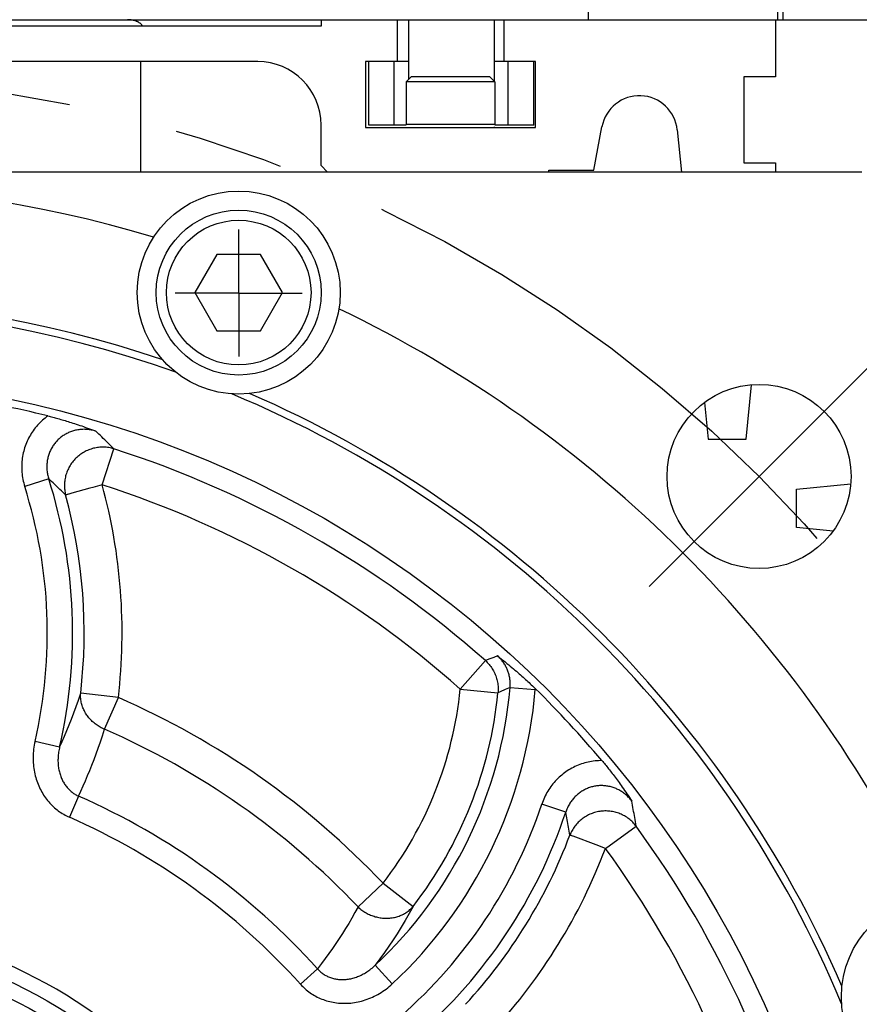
# Model space of a CAD drawing. Header units: millimetres. Extents: x 0 to 420, y 0 to 297.
# Tile 56 of 72: x 330 to 343, y 178 to 193. Entities that reach past the tile are written whole.
import ezdxf

# ---------------------------------------------------------------- set-up
doc = ezdxf.new("R2010")
doc.units = ezdxf.units.MM
doc.header["$LTSCALE"] = 23.1
doc.linetypes.add('CENTER', pattern=[0.6, 0.375, -0.075, 0.075, -0.075])
doc.layers.get('0').update_dxf_attribs({"linetype": 'CONTINUOUS'})
for name, color, linetype in [('AXIS', 7, 'CONTINUOUS'), ('COMPONENTS', 7, 'CONTINUOUS'), ('DIMENSION', 7, 'CONTINUOUS')]:
    doc.layers.add(name, color=color, linetype=linetype)
doc.styles.get("Standard").update_dxf_attribs({"font": 'arial.ttf'})
doc.styles.add('TEXTSTYLE_4', font='gdt')
doc.dimstyles.new('DIMSTYLE_12', dxfattribs={"dimtxt": 3, "dimasz": 3, "dimexe": 0.18, "dimexo": 0.0625, "dimgap": 0.09, "dimtad": 1, "dimdec": 1, "dimlfac": 5, "dimdsep": 46, "dimtxsty": 'STANDARD', "dimblk": '_FILLED', "dimblk1": '_FILLED', "dimblk2": '_FILLED', "dimcen": 0.09, "dimadec": 0, "dimazin": 0, "dimtp": 0.3, "dimtm": 0.3, "dimtfac": 1, "dimtdec": 1, "dimtofl": 0, "dimtmove": 0, "dimatfit": 3, "dimldrblk": '_FILLED', "dimfxl": 1, "dimtolj": 1, "dimarcsym": 0})
doc.dimstyles.new('DIMSTYLE_13', dxfattribs={"dimtxt": 3, "dimasz": 3, "dimexe": 0.18, "dimexo": 0.0625, "dimgap": 0.09, "dimtad": 1, "dimdec": 1, "dimlfac": 5, "dimdsep": 46, "dimtxsty": 'STANDARD', "dimblk": '_FILLED', "dimblk1": '_FILLED', "dimblk2": '_FILLED', "dimcen": 0.09, "dimadec": 0, "dimazin": 0, "dimtp": 0.5, "dimtm": 0.5, "dimtfac": 1, "dimtdec": 1, "dimtofl": 0, "dimtmove": 0, "dimatfit": 3, "dimldrblk": '_FILLED', "dimfxl": 1, "dimtolj": 1, "dimarcsym": 0})
doc.dimstyles.new('DIMSTYLE_5', dxfattribs={"dimtxt": 3, "dimasz": 3, "dimexe": 0.18, "dimexo": 0.0625, "dimgap": 0.09, "dimtad": 1, "dimtih": 1, "dimtoh": 1, "dimdec": 3, "dimlfac": 5, "dimdsep": 46, "dimtxsty": 'STANDARD', "dimblk": '_FILLED', "dimblk1": '_FILLED', "dimblk2": '_FILLED', "dimcen": 0.09, "dimadec": 0, "dimazin": 0, "dimtp": 0.2, "dimtm": 0.2, "dimtfac": 1, "dimtdec": 3, "dimtofl": 0, "dimtmove": 0, "dimatfit": 3, "dimldrblk": '_FILLED', "dimfxl": 1, "dimtolj": 1, "dimarcsym": 0})

# ---------------------------------------------------------------- blocks, each defined once
blk = doc.blocks.new('_FILLED')
at = {"color": 0, "linetype": 'BYBLOCK'}
blk.add_solid([(0, 0), (-1, 0.2), (-1, -0.2)], dxfattribs=at)
blk = doc.blocks.new('*D3')
at = {"layer": 'DIMENSION', "color": 2, "linetype": 'CONTINUOUS'}
for p, q in [((290.733, 185.827), (273.74, 185.827)), ((292.733, 185.827), (290.733, 185.827)), ((306.533, 179.699), (292.733, 185.827))]:
    blk.add_line(p, q, dxfattribs=at)
at = {"layer": 'DIMENSION', "color": 2, "linetype": 'CONTINUOUS', "xscale": 3, "yscale": 3, "zscale": 3, "rotation": 336.0556988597}
blk.add_blockref('_FILLED', (306.533, 179.699), dxfattribs=at)
at = {"layer": 'DIMENSION', "color": 2, "linetype": 'CONTINUOUS', "insert": (287.733, 189.577), "char_height": 3, "width": 10.99257, "attachment_point": 3, "line_spacing_factor": 0.9, "style": 'TEXTSTYLE_4'}
blk.add_mtext('{\\Fgdt;n}\\Farial.ttf;215', dxfattribs=at)
blk = doc.blocks.new('*D19')
at = {"layer": 'DIMENSION', "color": 2, "linetype": 'CONTINUOUS'}
for p, q in [((363.982, 214.633), (363.982, 220.633)), ((363.982, 220.633), (363.982, 204.003)), ((335.973, 214.633), (365.982, 214.633)), ((363.982, 187.374), (363.982, 204.003)), ((346.182, 193.374), (365.982, 193.374)), ((363.982, 193.374), (363.982, 187.374))]:
    blk.add_line(p, q, dxfattribs=at)
at = {"layer": 'DIMENSION', "color": 2, "linetype": 'CONTINUOUS', "xscale": 3, "yscale": 3, "zscale": 3}
for p, rotation in [((363.982, 214.633), 270), ((363.982, 193.374), 90)]:
    blk.add_blockref('_FILLED', p, dxfattribs=dict(at, rotation=rotation))
at = {"layer": 'DIMENSION', "color": 2, "linetype": 'CONTINUOUS', "insert": (360.232, 204.003), "char_height": 3, "width": 13.27138, "attachment_point": 2, "rotation": 90, "line_spacing_factor": 0.9}
blk.add_mtext('(106.3)', dxfattribs=at)
blk = doc.blocks.new('*D20')
at = {"layer": 'DIMENSION', "color": 2, "linetype": 'CONTINUOUS'}
for p, q in [((335.973, 214.633), (373.982, 214.633)), ((371.982, 214.633), (371.982, 180.403)), ((371.982, 146.174), (371.982, 180.403)), ((354.982, 146.174), (373.982, 146.174))]:
    blk.add_line(p, q, dxfattribs=at)
at = {"layer": 'DIMENSION', "color": 2, "linetype": 'CONTINUOUS', "xscale": 3, "yscale": 3, "zscale": 3}
for p, rotation in [((371.982, 214.633), 90), ((371.982, 146.174), 270)]:
    blk.add_blockref('_FILLED', p, dxfattribs=dict(at, rotation=rotation))
at = {"layer": 'DIMENSION', "color": 2, "linetype": 'CONTINUOUS', "insert": (368.232, 180.403), "char_height": 3, "width": 13.27138, "attachment_point": 2, "rotation": 90, "line_spacing_factor": 0.9}
blk.add_mtext('(342.3)', dxfattribs=at)

msp = doc.modelspace()

# ---------------------------------------------------------------- linework, layer by layer
at = {"layer": 'AXIS', "color": 2, "linetype": 'CENTER'}
for p, q in [((333.18229, 189.0666), (333.18229, 190.06662)), ((333.18229, 189.0666), (332.18227, 189.0666)), ((333.18229, 189.0666), (333.18229, 188.06658)), ((333.18229, 189.0666), (334.18231, 189.0666)), ((341.38509, 186.17631), (343.1175, 187.90872)), ((341.38509, 186.17631), (339.65268, 184.44389))]:
    msp.add_line(p, q, dxfattribs=at)
msp.add_circle((326.18229, 170.97351), 21.5, dxfattribs=at)
at = {"layer": 'COMPONENTS', "color": 9, "linetype": 'CONTINUOUS'}
for p, q in [((341.68229, 193.37351), (341.68229, 204.45985)), ((341.76458, 193.37351), (341.76458, 193.76653)), ((338.69436, 193.37351), (338.69436, 193.57351)), ((337.22229, 191.72051), (335.82229, 191.72051)), ((331.03074, 186.043), (331.21381, 186.61199)), ((330.1892, 186.13784), (329.80934, 186.01746)), ((331.03074, 186.043), (330.88108, 186.00194)), ((330.50711, 185.89935), (330.49946, 185.89727)), ((330.55128, 185.91146), (330.50711, 185.89935)), ((330.8357, 185.98949), (330.55128, 185.91146)), ((330.88108, 186.00194), (330.8357, 185.98949)), ((337.07084, 183.27464), (336.67467, 182.82707)), ((337.13929, 183.30032), (337.07084, 183.27464)), ((337.203, 183.32435), (337.13929, 183.30032)), ((337.26375, 183.34738), (337.203, 183.32435)), ((331.28553, 182.69167), (330.69183, 182.76084)), ((336.67467, 182.82707), (337.26941, 182.76748)), ((337.30396, 182.78262), (337.26941, 182.76748)), ((337.38498, 182.81822), (337.30396, 182.78262)), ((337.46057, 182.85154), (337.38498, 182.81822)), ((337.46057, 182.85155), (337.85762, 182.81783)), ((337.85762, 182.81783), (337.85875, 182.83243)), ((331.06841, 182.19311), (331.28553, 182.69167)), ((330.36047, 181.91302), (329.97211, 182.00224)), ((330.65954, 181.1389), (330.51341, 180.80713)), ((338.33732, 180.8865), (337.95925, 181.0124)), ((338.9624, 180.31514), (339.44495, 180.66786)), ((338.45434, 180.50671), (338.44692, 180.50952)), ((338.49718, 180.49054), (338.45434, 180.50671)), ((338.77315, 180.38649), (338.49718, 180.49054)), ((338.81718, 180.36989), (338.77315, 180.38649)), ((338.9624, 180.31514), (338.81718, 180.36989)), ((335.45781, 179.76686), (335.06318, 179.39274)), ((335.45781, 179.76686), (335.93108, 179.40178)), ((334.42482, 178.41943), (334.15581, 178.17641)), ((335.33198, 178.47372), (335.60371, 178.18226))]:
    msp.add_line(p, q, dxfattribs=at)
at = {"layer": 'COMPONENTS', "color": 7, "linetype": 'CONTINUOUS'}
for p, q in [((308.18229, 193.37351), (344.18229, 193.37351)), ((334.48229, 193.37351), (334.48229, 193.27351)), ((335.68229, 193.37351), (335.68229, 192.71351)), ((335.85729, 193.37351), (335.85729, 192.42851)), ((337.20729, 193.37351), (337.20729, 192.40851)), ((337.36229, 193.37351), (337.36229, 192.71351)), ((341.64229, 193.37351), (341.64229, 192.47351)), ((334.48229, 193.27351), (326.58229, 193.27351)), ((333.48229, 192.71351), (328.04807, 192.71351)), ((331.63229, 192.71351), (331.63229, 190.97351)), ((335.18229, 192.71351), (335.18229, 191.67351)), ((335.85729, 192.71351), (335.18229, 192.71351)), ((335.23229, 191.71351), (335.23229, 192.71351)), ((335.63229, 191.71351), (335.63229, 192.71351)), ((337.86229, 192.71351), (337.20729, 192.71351)), ((337.43229, 191.71351), (337.43229, 192.71351)), ((337.83229, 191.71351), (337.83229, 192.71351)), ((337.86229, 191.67351), (337.86229, 192.71351)), ((335.82229, 192.39351), (335.90229, 192.47351)), ((335.82229, 192.39351), (335.82229, 191.72051)), ((337.22229, 192.39351), (335.82229, 192.39351)), ((337.14229, 192.47351), (335.90229, 192.47351)), ((337.22229, 192.39351), (337.14229, 192.47351)), ((337.22229, 192.39351), (337.22229, 191.72051)), ((341.64229, 192.47351), (341.14229, 192.47351)), ((341.14229, 192.47351), (341.14229, 191.11951)), ((334.48229, 191.07351), (334.48229, 191.71351)), ((335.18229, 191.67351), (337.86229, 191.67351)), ((335.82229, 191.71351), (335.23229, 191.71351)), ((335.85729, 191.67513), (335.85729, 191.67351)), ((337.20729, 191.68613), (337.20729, 191.67351)), ((337.83229, 191.71351), (337.22229, 191.71351)), ((338.78229, 191.00351), (338.90829, 191.68498)), ((340.09532, 191.63559), (340.16151, 190.97351)), ((334.58229, 190.97351), (334.48229, 191.07351)), ((338.07229, 190.97351), (338.07229, 191.00351)), ((338.07229, 191.00351), (338.78229, 191.00351)), ((341.14229, 191.11951), (341.64229, 191.11951)), ((341.64229, 191.11951), (341.64229, 190.97351)), ((343.00399, 190.97351), (309.36059, 190.97351)), ((332.83588, 189.67351), (332.48947, 189.07351)), ((333.5287, 189.67351), (332.83588, 189.67351)), ((333.87511, 189.07351), (333.5287, 189.67351)), ((332.48947, 189.07351), (332.83588, 188.47351)), ((333.5287, 188.47351), (333.87511, 189.07351)), ((332.83588, 188.47351), (333.5287, 188.47351)), ((341.18229, 186.76495), (341.2679, 187.62109)), ((340.52462, 187.34181), (340.58229, 186.76495)), ((340.58229, 186.76495), (341.18229, 186.76495)), ((341.97373, 185.97351), (342.82972, 186.05911)), ((341.97373, 185.37351), (341.97373, 185.97351)), ((342.5506, 185.31583), (341.97373, 185.37351))]:
    msp.add_line(p, q, dxfattribs=at)
for points in [[(331.58817, 193.34079), (331.58075, 193.3442), (331.57312, 193.34745), (331.5653, 193.35052), (331.55729, 193.35341), (331.54911, 193.35613), (331.54076, 193.35866), (331.53227, 193.36099), (331.52363, 193.36314), (331.51486, 193.36509), (331.50598, 193.36685), (331.497, 193.3684), (331.48792, 193.36975), (331.47877, 193.3709), (331.46955, 193.37184), (331.46028, 193.37257), (331.45098, 193.37309), (331.44164, 193.37341), (331.43229, 193.37351)], [(331.66798, 193.27351), (331.66501, 193.27831), (331.66143, 193.28349), (331.65754, 193.28859), (331.65332, 193.2936), (331.6488, 193.29851), (331.64397, 193.30332), (331.63885, 193.30801), (331.63344, 193.31258), (331.62775, 193.31703), (331.62179, 193.32135), (331.61556, 193.32554), (331.60907, 193.32958), (331.60234, 193.33347), (331.59536, 193.33721), (331.58817, 193.34079)], [(330.17385, 187.13027), (330.19269, 187.12558), (330.21186, 187.12074), (330.23136, 187.11573), (330.25118, 187.11057), (330.27133, 187.10524), (330.29179, 187.09975), (330.31256, 187.09409), (330.33365, 187.08827), (330.35513, 187.08225), (330.37701, 187.07602), (330.39928, 187.0696), (330.42199, 187.06295), (330.44515, 187.05607), (330.46877, 187.04896), (330.49289, 187.04158), (330.51752, 187.03394), (330.54266, 187.02603), (330.56843, 187.0178), (330.59485, 187.00925), (330.62191, 187.00036), (330.64968, 186.9911), (330.67822, 186.98145), (330.70746, 186.97143), (330.73734, 186.96105), (330.7678, 186.95032), (330.79889, 186.93923), (330.83063, 186.92777), (330.86304, 186.91595), (330.89611, 186.90375), (330.92984, 186.89117)], [(337.26375, 183.34738), (337.29461, 183.32333), (337.32474, 183.29966), (337.35412, 183.27637), (337.38281, 183.25343), (337.41078, 183.23089), (337.43785, 183.20886), (337.46392, 183.18743), (337.4891, 183.16653), (337.51359, 183.14602), (337.53744, 183.12584), (337.5606, 183.10605), (337.58313, 183.08663), (337.60502, 183.06758), (337.62627, 183.0489), (337.64694, 183.03057), (337.667, 183.01264), (337.68647, 182.99506), (337.70549, 182.97774), (337.72409, 182.96067), (337.74223, 182.94387), (337.76, 182.92728), (337.7774, 182.91089), (337.79443, 182.89473), (337.81108, 182.8788), (337.82734, 182.8631), (337.84323, 182.84765), (337.85875, 182.83243)], [(338.90823, 181.69843), (338.92073, 181.68355), (338.9334, 181.66835), (338.94624, 181.65284), (338.95924, 181.637), (338.97242, 181.62084), (338.98575, 181.60436), (338.99924, 181.58757), (339.01288, 181.57045), (339.02673, 181.55294), (339.04078, 181.53504), (339.05503, 181.51674), (339.0695, 181.49799), (339.08421, 181.4788), (339.09914, 181.45916), (339.11433, 181.439), (339.12976, 181.41833), (339.14546, 181.39715), (339.16147, 181.37534), (339.17782, 181.35289), (339.19448, 181.32979), (339.21151, 181.30598), (339.22892, 181.2814), (339.24669, 181.2561), (339.26476, 181.23015), (339.28309, 181.20357), (339.3017, 181.17634), (339.32064, 181.14844), (339.33989, 181.11985), (339.35945, 181.09058), (339.3793, 181.06064)]]:
    msp.add_lwpolyline(points, dxfattribs=at)
at = {"layer": 'COMPONENTS', "color": 9, "linetype": 'CONTINUOUS'}
for points in [[(330.17385, 187.13027), (330.15174, 187.11397), (330.13013, 187.09708), (330.10902, 187.07962), (330.08839, 187.06155), (330.06825, 187.04291), (330.04866, 187.02373), (330.02961, 187.004), (330.0111, 186.98374), (329.99318, 186.96298), (329.97583, 186.94172), (329.95907, 186.91996), (329.94293, 186.89775), (329.92741, 186.87508), (329.9125, 186.85196), (329.89825, 186.82844), (329.88465, 186.80451), (329.87171, 186.78018), (329.85945, 186.7555), (329.84787, 186.73047), (329.83698, 186.70508), (329.82681, 186.67941), (329.81735, 186.65345), (329.8086, 186.62719), (329.80059, 186.6007), (329.79332, 186.57398), (329.78678, 186.54702), (329.78098, 186.51987), (329.77595, 186.49252), (329.77166, 186.46499), (329.76814, 186.43733), (329.76538, 186.40954), (329.7634, 186.38162), (329.76219, 186.35364), (329.76177, 186.3256), (329.76213, 186.29751), (329.76326, 186.26946), (329.76516, 186.24154), (329.76783, 186.21368), (329.77131, 186.18577), (329.77558, 186.15776), (329.78066, 186.12971), (329.78657, 186.10166), (329.79332, 186.0736), (329.80091, 186.04554), (329.80934, 186.01746)], [(330.92984, 186.89118), (330.91348, 186.89598), (330.897, 186.90033), (330.8804, 186.90424), (330.86369, 186.90771), (330.84688, 186.91071), (330.83001, 186.91325), (330.81309, 186.91533), (330.79613, 186.91694), (330.77917, 186.91808), (330.7622, 186.91875), (330.74526, 186.91895), (330.72834, 186.91868), (330.71149, 186.91794), (330.69469, 186.91675), (330.67797, 186.91508), (330.66133, 186.91296), (330.6448, 186.91038), (330.62836, 186.90735), (330.61204, 186.90386), (330.59585, 186.89993), (330.57979, 186.89554), (330.56388, 186.89072), (330.54813, 186.88545), (330.53255, 186.87975), (330.51715, 186.87363), (330.50195, 186.86707), (330.48696, 186.8601), (330.47219, 186.85271), (330.45764, 186.84492), (330.44334, 186.83672), (330.42928, 186.82813), (330.41549, 186.81915), (330.40196, 186.80979), (330.38871, 186.80005), (330.37574, 186.78994), (330.36308, 186.77947), (330.35071, 186.76865), (330.33867, 186.75748), (330.32694, 186.74597), (330.31555, 186.73413), (330.30449, 186.72197), (330.29379, 186.70949), (330.28344, 186.69671), (330.27345, 186.68364), (330.26384, 186.67027), (330.2546, 186.65663), (330.24575, 186.64273), (330.23729, 186.62856), (330.22923, 186.61415), (330.22157, 186.59949), (330.21432, 186.58461), (330.20749, 186.56952), (330.20109, 186.55422), (330.19511, 186.53872), (330.18957, 186.52305), (330.18446, 186.50721), (330.1798, 186.49121), (330.17559, 186.47506), (330.17182, 186.45878), (330.16851, 186.44237), (330.16565, 186.42584), (330.16325, 186.40919), (330.16131, 186.39246), (330.15984, 186.37564), (330.15884, 186.35874), (330.15831, 186.3418), (330.15825, 186.32482), (330.15866, 186.30781), (330.15954, 186.29081), (330.16089, 186.27388), (330.16271, 186.25699), (330.165, 186.24006), (330.16778, 186.22306), (330.17105, 186.20605), (330.17482, 186.18901), (330.1791, 186.17194), (330.18389, 186.15488), (330.1892, 186.13783)], [(331.21381, 186.61199), (331.18966, 186.63639), (331.16572, 186.66046), (331.14198, 186.6842), (331.11853, 186.70754), (331.09529, 186.73055), (331.07205, 186.75344), (331.04883, 186.77622), (331.02561, 186.79888), (331.00213, 186.82168), (330.9783, 186.8447), (330.9542, 186.86787), (330.92984, 186.89117)], [(331.21381, 186.61199), (331.19446, 186.61756), (331.17498, 186.62245), (331.15535, 186.62667), (331.13556, 186.63022), (331.11563, 186.63311), (331.09561, 186.63531), (331.07552, 186.63684), (331.05537, 186.63768), (331.03519, 186.63783), (331.01502, 186.63731), (330.99485, 186.6361), (330.97473, 186.63421), (330.95468, 186.63164), (330.93471, 186.62839), (330.91485, 186.62447), (330.89512, 186.61989), (330.87555, 186.61463), (330.85616, 186.60873), (330.83697, 186.60217), (330.81801, 186.59497), (330.79928, 186.58713), (330.78082, 186.57867), (330.76265, 186.5696), (330.74479, 186.55992), (330.72725, 186.54964), (330.71008, 186.53878), (330.69326, 186.52736), (330.67683, 186.51537), (330.66081, 186.50285), (330.64521, 186.48979), (330.63006, 186.47622), (330.61537, 186.46216), (330.60115, 186.44761), (330.58743, 186.43259), (330.57422, 186.41713), (330.56153, 186.40124), (330.54938, 186.38494), (330.53779, 186.36825), (330.52676, 186.35118), (330.51631, 186.33375), (330.50645, 186.31599), (330.4972, 186.29792), (330.48855, 186.27956), (330.48054, 186.26092), (330.47315, 186.24203), (330.4664, 186.22292), (330.46031, 186.2036), (330.45487, 186.18409), (330.45008, 186.16442), (330.44597, 186.14461), (330.44253, 186.12469), (330.43977, 186.10467), (330.43768, 186.08458), (330.43628, 186.06444), (330.43556, 186.04428), (330.43552, 186.02411), (330.43617, 186.00397), (330.4375, 185.98387), (330.43951, 185.96384), (330.44221, 185.94391), (330.44557, 185.92408), (330.44961, 185.90439), (330.45433, 185.88486)], [(330.45433, 185.88486), (330.43176, 185.90701), (330.40939, 185.92884), (330.38722, 185.95037), (330.36532, 185.97153), (330.34362, 185.99239), (330.32192, 186.01314), (330.30024, 186.03377), (330.27857, 186.05429), (330.25665, 186.07494), (330.23441, 186.09579), (330.21193, 186.11675), (330.1892, 186.13783)], [(330.46972, 185.88908), (330.46547, 185.88793), (330.46181, 185.88692), (330.45874, 185.88604), (330.45624, 185.88534), (330.45433, 185.88486)], [(330.49946, 185.89727), (330.48587, 185.89351), (330.47992, 185.89189), (330.46972, 185.88908)], [(337.07084, 183.27464), (337.08625, 183.2604), (337.1011, 183.24569), (337.11541, 183.23049), (337.12921, 183.21478), (337.14248, 183.19857), (337.15516, 183.18192), (337.16725, 183.16486), (337.17876, 183.14735), (337.18964, 183.12947), (337.1999, 183.11123), (337.20952, 183.09263), (337.21849, 183.07371), (337.22679, 183.0545), (337.23443, 183.03499), (337.24138, 183.01524), (337.24764, 182.99527), (337.2532, 182.97508), (337.25806, 182.95472), (337.26221, 182.9342), (337.26565, 182.91355), (337.26836, 182.89279), (337.27035, 182.87196), (337.27162, 182.85107), (337.27216, 182.83015), (337.27197, 182.80922), (337.27106, 182.78832), (337.26941, 182.76748)], [(337.46057, 182.85154), (337.46173, 182.86722), (337.46248, 182.88282), (337.46281, 182.89834), (337.46275, 182.91372), (337.46229, 182.92899), (337.46144, 182.94426), (337.46019, 182.95958), (337.45855, 182.97488), (337.45651, 182.99013), (337.45407, 183.0053), (337.45125, 183.02041), (337.44804, 183.03543), (337.44444, 183.05034), (337.44047, 183.06514), (337.43611, 183.07984), (337.43138, 183.09441), (337.42628, 183.10885), (337.4208, 183.12316), (337.41495, 183.13733), (337.40873, 183.15135), (337.40215, 183.16522), (337.3952, 183.17892), (337.3879, 183.19245), (337.38025, 183.20579), (337.37226, 183.21892), (337.36392, 183.23185), (337.35527, 183.24455), (337.3463, 183.257), (337.33702, 183.2692), (337.32745, 183.28114), (337.31759, 183.2928), (337.30746, 183.30419), (337.29701, 183.31535), (337.28623, 183.32628), (337.27514, 183.33696), (337.26375, 183.34738)], [(330.36047, 181.91302), (330.39845, 181.99747), (330.43612, 182.08388), (330.47344, 182.17226), (330.51011, 182.26206), (330.54633, 182.35386), (330.58268, 182.44941), (330.61924, 182.54934), (330.65567, 182.65313), (330.69183, 182.76084)], [(331.06841, 182.19311), (331.0505, 182.20081), (331.03287, 182.20902), (331.01552, 182.21774), (330.99844, 182.22696), (330.98164, 182.23667), (330.96519, 182.24686), (330.94907, 182.25752), (330.93329, 182.26865), (330.9179, 182.28021), (330.90289, 182.29221), (330.88828, 182.30464), (330.8741, 182.31746), (330.86035, 182.33069), (330.84704, 182.3443), (330.83421, 182.35827), (330.82184, 182.37259), (330.80997, 182.38726), (330.7986, 182.40224), (330.78774, 182.41753), (330.77741, 182.43311), (330.76761, 182.44896), (330.75836, 182.46506), (330.74967, 182.48141), (330.74154, 182.49798), (330.73398, 182.51475), (330.72701, 182.53171), (330.72063, 182.54884), (330.71484, 182.56612), (330.70966, 182.58353), (330.70508, 182.60106), (330.70112, 182.61867), (330.69777, 182.63637), (330.69505, 182.65413), (330.69294, 182.67193), (330.69147, 182.68974), (330.69061, 182.70756), (330.69039, 182.72536), (330.69079, 182.74313), (330.69183, 182.76084)], [(330.65954, 181.1389), (330.69579, 181.21863), (330.73148, 181.29913), (330.76659, 181.38041), (330.80093, 181.46202), (330.83466, 181.54443), (330.86826, 181.62898), (330.9018, 181.71582), (330.93517, 181.80482), (330.96852, 181.89695), (331.0019, 181.99252), (331.03521, 182.09124), (331.06841, 182.19311)], [(329.97211, 182.00224), (329.96548, 181.97156), (329.95968, 181.94084), (329.95468, 181.91008), (329.9505, 181.87926), (329.94714, 181.8484), (329.94459, 181.81761), (329.94286, 181.78688), (329.94195, 181.75622), (329.94183, 181.72571), (329.94252, 181.69537), (329.94401, 181.66517), (329.94627, 181.63521), (329.94931, 181.60549), (329.95313, 181.57601), (329.95769, 181.54683), (329.96299, 181.51797), (329.96903, 181.4894), (329.97579, 181.4612), (329.98325, 181.43336), (329.99141, 181.40589), (330.00025, 181.37882), (330.00975, 181.35217), (330.01992, 181.32593), (330.03071, 181.30015), (330.04214, 181.27481), (330.05419, 181.24993), (330.06682, 181.22554), (330.08004, 181.20165), (330.09384, 181.17826), (330.10817, 181.15539), (330.12303, 181.13307), (330.13843, 181.11128), (330.15432, 181.09004), (330.1707, 181.06936), (330.18758, 181.04922), (330.20493, 181.02963), (330.22276, 181.01059), (330.24107, 180.99211), (330.25982, 180.97419), (330.27902, 180.95685), (330.29866, 180.94008), (330.31868, 180.92391), (330.3391, 180.90837), (330.35989, 180.89343), (330.381, 180.87914), (330.40242, 180.86549), (330.42415, 180.85249), (330.44613, 180.84016), (330.46831, 180.82849), (330.49074, 180.81748), (330.51341, 180.80713)], [(330.36047, 181.91302), (330.35559, 181.89256), (330.3512, 181.87209), (330.34732, 181.8516), (330.34393, 181.83112), (330.34104, 181.81064), (330.33865, 181.79022), (330.33676, 181.76987), (330.33537, 181.7496), (330.33448, 181.72944), (330.33408, 181.7094), (330.33417, 181.68951), (330.33474, 181.66978), (330.3358, 181.65023), (330.33733, 181.63087), (330.33933, 181.61172), (330.34179, 181.5928), (330.34471, 181.57411), (330.34808, 181.55567), (330.35189, 181.5375), (330.35613, 181.51959), (330.36081, 181.50196), (330.3659, 181.48463), (330.37141, 181.46759), (330.37732, 181.45087), (330.38362, 181.43446), (330.39032, 181.41837), (330.39739, 181.40263), (330.40484, 181.38722), (330.41264, 181.37217), (330.4208, 181.35748), (330.4293, 181.34316), (330.43812, 181.32921), (330.44728, 181.31563), (330.45675, 181.30244), (330.46653, 181.28962), (330.47663, 181.27718), (330.48703, 181.26511), (330.49773, 181.25342), (330.50873, 181.24212), (330.52002, 181.23121), (330.53159, 181.22069), (330.54342, 181.21058), (330.5555, 181.20088), (330.56782, 181.19161), (330.58036, 181.18276), (330.59311, 181.17435), (330.60607, 181.16638), (330.61919, 181.15884), (330.63249, 181.15175), (330.64594, 181.14511), (330.65954, 181.1389)], [(338.90823, 181.69843), (338.88077, 181.69823), (338.85336, 181.69727), (338.82601, 181.69555), (338.7987, 181.69307), (338.77146, 181.68982), (338.74433, 181.68582), (338.71733, 181.68105), (338.69044, 181.67554), (338.66374, 181.66928), (338.63721, 181.66227), (338.61086, 181.65452), (338.58474, 181.64604), (338.55886, 181.63683), (338.53321, 181.62689), (338.50786, 181.61624), (338.48279, 181.60487), (338.45802, 181.59279), (338.43359, 181.58003), (338.40951, 181.56658), (338.38579, 181.55245), (338.36246, 181.53766), (338.33955, 181.52221), (338.31704, 181.50611), (338.29499, 181.48939), (338.2734, 181.47205), (338.25226, 181.45408), (338.23161, 181.43552), (338.21147, 181.41636), (338.19181, 181.39661), (338.17271, 181.3763), (338.15415, 181.35543), (338.13613, 181.33401), (338.11871, 181.31208), (338.10188, 181.28965), (338.08566, 181.26671), (338.07009, 181.24336), (338.05522, 181.21966), (338.041, 181.19554), (338.02741, 181.17091), (338.01441, 181.14575), (338.00202, 181.12007), (337.99031, 181.0939), (337.97929, 181.06723), (337.96893, 181.04007), (337.95925, 181.0124)], [(339.3793, 181.06064), (339.3689, 181.07413), (339.35812, 181.08735), (339.34699, 181.10027), (339.33551, 181.11289), (339.32368, 181.1252), (339.31152, 181.13717), (339.29905, 181.1488), (339.28628, 181.16007), (339.27322, 181.17096), (339.25989, 181.18147), (339.2463, 181.1916), (339.23246, 181.20132), (339.21839, 181.21063), (339.2041, 181.21954), (339.18959, 181.22802), (339.17489, 181.23608), (339.15999, 181.24372), (339.14491, 181.25092), (339.12966, 181.2577), (339.11425, 181.26403), (339.09868, 181.26992), (339.08297, 181.27537), (339.06713, 181.28037), (339.05118, 181.28492), (339.03512, 181.28901), (339.01897, 181.29264), (339.00274, 181.29581), (338.98645, 181.29852), (338.97011, 181.30076), (338.95372, 181.30254), (338.93729, 181.30385), (338.92086, 181.3047), (338.90441, 181.30507), (338.88796, 181.30498), (338.87153, 181.30442), (338.85513, 181.3034), (338.83877, 181.30191), (338.82245, 181.29995), (338.8062, 181.29753), (338.79002, 181.29465), (338.77393, 181.29131), (338.75794, 181.28751), (338.74206, 181.28325), (338.72629, 181.27854), (338.71066, 181.27339), (338.69517, 181.26778), (338.67983, 181.26173), (338.66466, 181.25525), (338.64967, 181.24832), (338.63486, 181.24097), (338.62025, 181.23319), (338.60585, 181.22499), (338.59167, 181.21638), (338.57773, 181.20736), (338.56404, 181.19794), (338.5506, 181.18812), (338.53742, 181.17792), (338.52452, 181.16733), (338.5119, 181.15637), (338.49957, 181.14504), (338.48754, 181.13335), (338.47582, 181.12129), (338.46442, 181.10889), (338.45334, 181.09615), (338.4426, 181.08307), (338.43221, 181.06968), (338.42218, 181.05597), (338.41251, 181.04197), (338.40324, 181.0277), (338.39438, 181.01321), (338.38592, 180.99848), (338.37782, 180.98343), (338.37009, 180.96805), (338.36273, 180.95236), (338.35577, 180.93636), (338.3492, 180.92004), (338.34304, 180.90341), (338.33732, 180.8865)], [(339.44495, 180.66786), (339.43975, 180.70178), (339.43453, 180.73532), (339.42928, 180.76847), (339.42402, 180.80113), (339.41875, 180.8334), (339.41341, 180.86559), (339.40801, 180.89766), (339.40254, 180.92964), (339.39694, 180.9619), (339.3912, 180.99454), (339.38532, 181.02745), (339.3793, 181.06064)], [(339.44495, 180.66786), (339.43256, 180.68373), (339.41967, 180.69914), (339.40628, 180.71409), (339.39236, 180.7286), (339.37792, 180.74265), (339.36302, 180.7562), (339.34767, 180.76924), (339.33186, 180.78177), (339.31563, 180.79375), (339.299, 180.80519), (339.28197, 180.81606), (339.26458, 180.82636), (339.24685, 180.83607), (339.22878, 180.84518), (339.21041, 180.85368), (339.19176, 180.86156), (339.17284, 180.86882), (339.15368, 180.87544), (339.1343, 180.88141), (339.11473, 180.88673), (339.09497, 180.8914), (339.07506, 180.89541), (339.05503, 180.89874), (339.03489, 180.90141), (339.01466, 180.9034), (338.99438, 180.90472), (338.97406, 180.90536), (338.95372, 180.90532), (338.9334, 180.9046), (338.91311, 180.90321), (338.89287, 180.90114), (338.87272, 180.89839), (338.85267, 180.89498), (338.83274, 180.8909), (338.81297, 180.88616), (338.79336, 180.88076), (338.77395, 180.87471), (338.75476, 180.86802), (338.7358, 180.86069), (338.71711, 180.85274), (338.6987, 180.84416), (338.68059, 180.83498), (338.6628, 180.82521), (338.64536, 180.81484), (338.62828, 180.8039), (338.61159, 180.7924), (338.5953, 180.78036), (338.57943, 180.76777), (338.564, 180.75467), (338.54903, 180.74106), (338.53454, 180.72696), (338.52053, 180.71239), (338.50704, 180.69737), (338.49407, 180.6819), (338.48163, 180.66601), (338.46975, 180.64972), (338.45843, 180.63304), (338.4477, 180.616), (338.43755, 180.59861), (338.42801, 180.5809), (338.41908, 180.56288), (338.41078, 180.54458), (338.40311, 180.52601)], [(338.40311, 180.52601), (338.39787, 180.55718), (338.39261, 180.58799), (338.38733, 180.61843), (338.38205, 180.64842), (338.37675, 180.67805), (338.3714, 180.70759), (338.36599, 180.73702), (338.36051, 180.76637), (338.35492, 180.79596), (338.34918, 180.8259), (338.34332, 180.85608), (338.33732, 180.8865)], [(338.41805, 180.52037), (338.41394, 180.52194), (338.41038, 180.52327), (338.40737, 180.52437), (338.40495, 180.52527), (338.40311, 180.52601)], [(338.44692, 180.50952), (338.43371, 180.51446), (338.42795, 180.51666), (338.41805, 180.52037)], [(335.06318, 179.39274), (335.01474, 179.30414), (334.96584, 179.21773), (334.91652, 179.13349), (334.86711, 179.05187), (334.81735, 178.97237), (334.7664, 178.89352), (334.71431, 178.81526), (334.66105, 178.73764), (334.60557, 178.65938), (334.54753, 178.58004), (334.48727, 178.50006), (334.42482, 178.41943)], [(335.06318, 179.39274), (335.07768, 179.37962), (335.09258, 179.36694), (335.10785, 179.35469), (335.12351, 179.34287), (335.13955, 179.33151), (335.15591, 179.32062), (335.1726, 179.31022), (335.18961, 179.3003), (335.2069, 179.29088), (335.22445, 179.28198), (335.24227, 179.2736), (335.26031, 179.26575), (335.27856, 179.25844), (335.29702, 179.25168), (335.31564, 179.24548), (335.33441, 179.23983), (335.35332, 179.23475), (335.37234, 179.23025), (335.39145, 179.22632), (335.41064, 179.22297), (335.42987, 179.22021), (335.44914, 179.21804), (335.46841, 179.21646), (335.48768, 179.21547), (335.50691, 179.21508), (335.52608, 179.21528), (335.54519, 179.21607), (335.5642, 179.21746), (335.58309, 179.21944), (335.60186, 179.222), (335.62046, 179.22516), (335.63889, 179.2289), (335.65713, 179.23321), (335.67515, 179.2381), (335.69294, 179.24356), (335.71047, 179.24959), (335.72773, 179.25617), (335.7447, 179.2633), (335.76137, 179.27097), (335.7777, 179.27918), (335.79369, 179.28791), (335.80932, 179.29716), (335.82457, 179.30691), (335.83943, 179.31716), (335.85387, 179.32789), (335.86789, 179.3391), (335.88147, 179.35077), (335.89459, 179.36288), (335.90724, 179.37543), (335.91941, 179.38839), (335.93108, 179.40178)], [(335.93108, 179.40178), (335.86895, 179.28905), (335.80597, 179.17958), (335.74229, 179.07334), (335.67878, 178.97141), (335.61492, 178.87265), (335.5486, 178.77376), (335.47901, 178.67371), (335.40682, 178.57368), (335.33198, 178.47372)], [(334.42482, 178.41943), (334.43501, 178.40802), (334.44557, 178.39692), (334.45651, 178.38613), (334.46781, 178.37566), (334.47947, 178.36552), (334.49148, 178.35575), (334.50382, 178.34634), (334.51651, 178.3373), (334.5295, 178.32865), (334.5428, 178.32041), (334.5564, 178.31258), (334.57027, 178.30517), (334.5844, 178.29819), (334.59878, 178.29165), (334.61341, 178.28554), (334.62826, 178.27989), (334.64334, 178.27468), (334.65866, 178.26992), (334.6742, 178.26561), (334.68996, 178.26176), (334.70594, 178.25837), (334.72214, 178.25544), (334.73855, 178.25298), (334.75516, 178.251), (334.77197, 178.2495), (334.78895, 178.24849), (334.80609, 178.24798), (334.82338, 178.24796), (334.84082, 178.24845), (334.85839, 178.24945), (334.87607, 178.25096), (334.89387, 178.25299), (334.91176, 178.25553), (334.92973, 178.2586), (334.94778, 178.2622), (334.96589, 178.26632), (334.98404, 178.27098), (335.00223, 178.27617), (335.02043, 178.28189), (335.03864, 178.28815), (335.05683, 178.29494), (335.07498, 178.30227), (335.09309, 178.31013), (335.11113, 178.31852), (335.12909, 178.32744), (335.14696, 178.33688), (335.16471, 178.34685), (335.18233, 178.35733), (335.1998, 178.36833), (335.21711, 178.37983), (335.23423, 178.39183), (335.25114, 178.40432), (335.26784, 178.41729), (335.28428, 178.43073), (335.30046, 178.44461), (335.31637, 178.45895), (335.33198, 178.47372)], [(334.15581, 178.17641), (334.1731, 178.15778), (334.19094, 178.13962), (334.20935, 178.12193), (334.22833, 178.10468), (334.24787, 178.0879), (334.26792, 178.07165), (334.28848, 178.05595), (334.30955, 178.04079), (334.33108, 178.02622), (334.35306, 178.01225), (334.37549, 177.99888), (334.39831, 177.98615), (334.42151, 177.97408), (334.4451, 177.96265), (334.46902, 177.95189), (334.49326, 177.94181), (334.51784, 177.93239), (334.54274, 177.92367), (334.56797, 177.91562), (334.59352, 177.90825), (334.61938, 177.9016), (334.64555, 177.89564), (334.67203, 177.89039), (334.69877, 177.88588), (334.72578, 177.8821), (334.75304, 177.87906), (334.78051, 177.87678), (334.80819, 177.87526), (334.83606, 177.87451), (334.86409, 177.87455), (334.89226, 177.87538), (334.92058, 177.87699), (334.94899, 177.87941), (334.9775, 177.88263), (335.0061, 177.88666), (335.03473, 177.89152), (335.0634, 177.8972), (335.09209, 177.9037), (335.12074, 177.91103), (335.14935, 177.91919), (335.17792, 177.92819), (335.20637, 177.93802), (335.2347, 177.94868), (335.2629, 177.96017), (335.29091, 177.97248), (335.31872, 177.98563), (335.34634, 177.99959), (335.37367, 178.01436), (335.40073, 178.02994), (335.42751, 178.04633), (335.45392, 178.0635), (335.47996, 178.08144), (335.50564, 178.10016), (335.53087, 178.1196), (335.5556, 178.13976), (335.57988, 178.16065), (335.60371, 178.18226)]]:
    msp.add_lwpolyline(points, dxfattribs=at)
at = {"layer": 'COMPONENTS', "color": 7, "linetype": 'CONTINUOUS'}
for centre, radius in [((333.18229, 189.07351), 1.6), ((333.18229, 189.07351), 1.3), ((333.18229, 189.07351), 1.14), ((326.18229, 170.97351), 16.765), ((341.38509, 186.17631), 1.45), ((344.28229, 177.97351), 1.6), ((326.18229, 170.97351), 8), ((326.18229, 170.97351), 7.76)]:
    msp.add_circle(centre, radius, dxfattribs=at)
for centre, radius, start, end in [((333.48229, 191.71351), 1, 0, 90), ((339.49829, 191.5759), 0.6, 5.709577, 169.524686), ((326.18229, 170.97351), 19.8, 73.390677, 106.609323), ((326.18229, 170.97351), 18, 71.195208, 108.804792), ((326.18229, 170.97351), 17.88453, 70.375063, 109.624937), ((326.18229, 170.97351), 19.8, 25.677669, 64.322331), ((326.18229, 170.97351), 16.64252, 76.122861, 81.44418), ((326.18229, 170.97351), 17.88453, 22.662056, 67.337944), ((326.18229, 170.97351), 18, 23.482201, 66.517799), ((326.18229, 170.97351), 16.64252, 40.122861, 45.44418), ((326.18229, 170.97351), 8.23096, 6.874007, 173.125993)]:
    msp.add_arc(centre, radius, start, end, dxfattribs=at)
at = {"layer": 'COMPONENTS', "color": 9, "linetype": 'CONTINUOUS'}
for centre, radius, start, end in [((326.18229, 170.97351), 16.42797, 48.48582, 72.164964), ((322.53248, 183.71157), 8.03195, 347.060348, 17.582393), ((322.53248, 183.71157), 8.81226, 353.353888, 15.341216), ((326.18229, 170.97351), 15.83026, 48.48582, 72.164964), ((322.53248, 183.71157), 7.63347, 347.060335, 17.582415), ((322.53248, 183.71157), 8.21455, 353.353888, 15.341216), ((330.71678, 183.42412), 6.76805, 312.993116, 355.146993), ((330.71678, 183.42412), 5.98774, 322.353192, 354.277458), ((330.71678, 183.42412), 7.16653, 312.993112, 355.147004), ((330.71678, 183.42412), 6.58545, 322.353192, 354.277458), ((326.18229, 170.97351), 12.78117, 43.471412, 66.466959), ((326.18229, 170.97351), 12.23738, 43.471412, 66.466959), ((326.18229, 170.97351), 11.1077, 42.093223, 66.229384), ((330.71678, 183.42412), 7.63347, 311.060335, 341.582415), ((326.18229, 170.97351), 10.74517, 42.093202, 66.229396), ((330.71678, 183.42412), 8.03195, 311.060349, 341.582393), ((326.18229, 170.97351), 16.42797, 12.48582, 36.164964), ((330.71678, 183.42412), 8.21455, 317.353888, 339.341216), ((330.71678, 183.42412), 8.81226, 317.353888, 339.341216), ((326.18229, 170.97351), 15.83026, 12.48582, 36.164964)]:
    msp.add_arc(centre, radius, start, end, dxfattribs=at)

# ---------------------------------------------------------------- dimensions: what is measured, and where the dimension line sits
at = {"layer": 'DIMENSION', "color": 2, "linetype": 'CONTINUOUS'}
for base, p2, dimstyle, picture, middle in [((363.98229, 193.37351), (346.18229, 193.37351), 'DIMSTYLE_12', '*D19', (363.06277, 202.04551)), ((371.98229, 146.17351), (354.98229, 146.17351), 'DIMSTYLE_13', '*D20', (371.06277, 178.44551))]:
    dim = msp.add_linear_dim(base=base, p1=(335.97251, 214.63259), p2=p2, angle=270, text='(<>)', dimstyle=dimstyle, dxfattribs=at)
    dim.commit()
    dim.dimension.update_dxf_attribs({"geometry": picture, "text_midpoint": middle, "dimtype": 160})
dim = msp.add_diameter_dim_2p(p1=(306.53257, 179.69925), p2=(345.83201, 162.24777), dimstyle='DIMSTYLE_5', dxfattribs=at)
dim.commit()
dim.dimension.update_dxf_attribs({"geometry": '*D3', "text_midpoint": (276.74002, 188.07733), "dimtype": 163})

doc.saveas('drawing.dxf')
